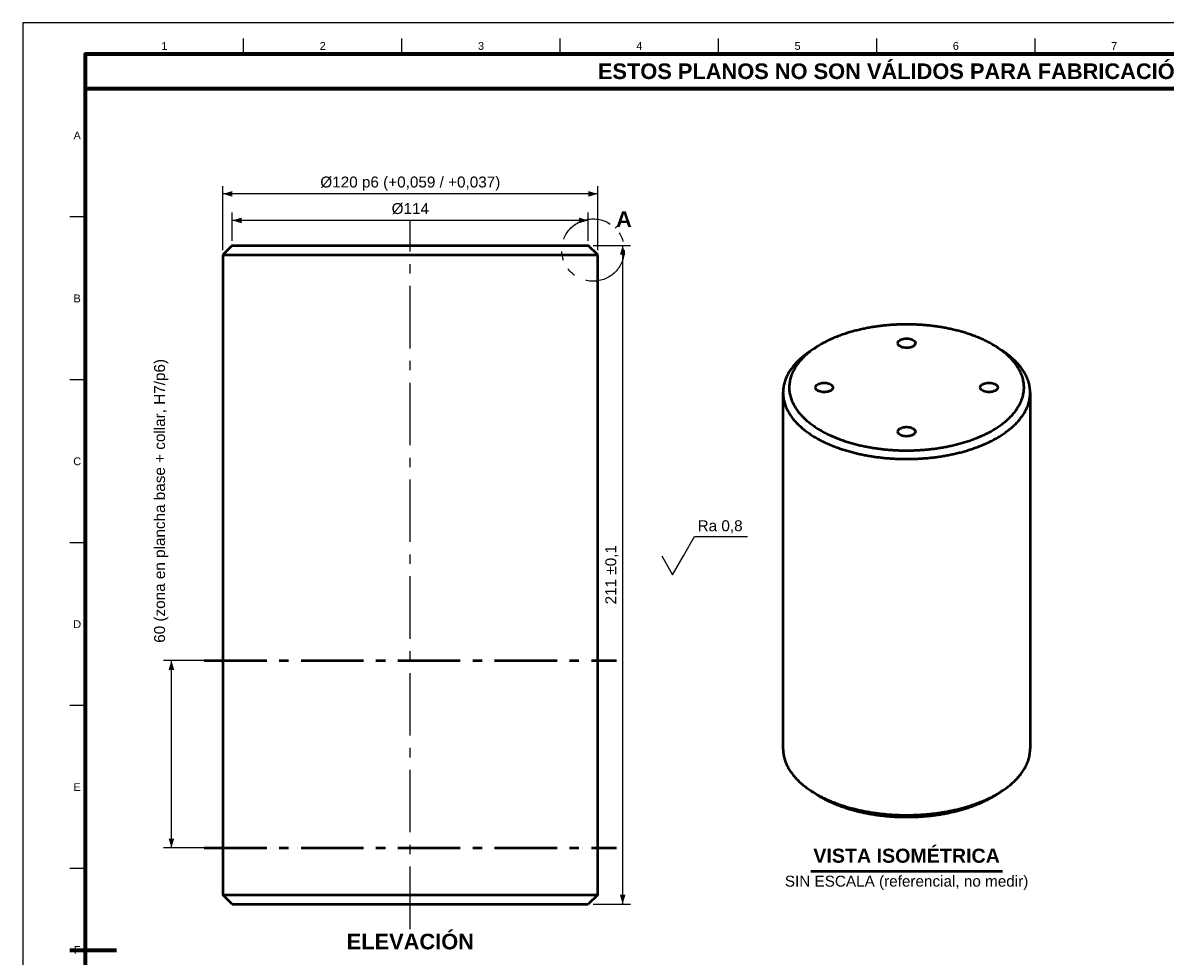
# Model space of a CAD drawing. Header units: millimetres. Extents: x 0 to 841, y 0 to 594.
# Tile 2 of 4: x 0 to 366, y 295 to 594. Entities that reach past the tile are written whole.
import ezdxf
from ezdxf.enums import TextEntityAlignment as Align

# ---------------------------------------------------------------- set-up
doc = ezdxf.new("R2010")
doc.units = ezdxf.units.MM
doc.linetypes.add('EJE', pattern=[31, 20, -4, 3, -4])
doc.linetypes.add('FANTASMA', pattern=[35, 18, -4, 3, -3, 3, -4])
for name, color, linetype, lineweight in [('COTA', 7, 'CONTINUOUS', 25), ('EJE', 7, 'EJE', 25), ('FANT', 7, 'FANTASMA', 25), ('FINA', 7, 'CONTINUOUS', 25), ('MARCO', 7, 'CONTINUOUS', 70), ('TRAT', 7, 'EJE', 50), ('TXT', 7, 'CONTINUOUS', 25), ('VIS', 7, 'CONTINUOUS', 50)]:
    doc.layers.add(name, color=color, linetype=linetype, lineweight=lineweight)
doc.styles.add('STD', font='LiberationSans-Regular.ttf')
doc.styles.add('STDB', font='LiberationSans-Bold.ttf')

msp = doc.modelspace()

# ---------------------------------------------------------------- linework, layer by layer
at = {"layer": 'COTA'}
for p, q in [((64.08, 521.21), (64.08, 541.71)), ((184.08, 521.21), (184.08, 541.71)), ((184.08, 539.21), (64.08, 539.21)), ((67.08, 524.21), (67.08, 533.21)), ((181.08, 530.71), (67.08, 530.71)), ((181.08, 524.21), (181.08, 533.21)), ((182.58, 522.71), (194.58, 522.71)), ((192.08, 311.71), (192.08, 522.71)), ((62.58, 389.71), (45.08, 389.71)), ((47.58, 329.71), (47.58, 389.71)), ((62.58, 329.71), (45.08, 329.71)), ((182.58, 311.71), (194.58, 311.71))]:
    msp.add_line(p, q, dxfattribs=at)
for points in [[(211.58, 423.31), (215.08, 429.41), (232.07, 429.41)], [(204.58, 423.31), (208.08, 417.21), (211.58, 423.31)]]:
    msp.add_lwpolyline(points, dxfattribs=at)
for points in [[(64.08, 539.21), (67.08, 538.31), (67.08, 540.11)], [(184.08, 539.21), (181.08, 540.11), (181.08, 538.31)], [(67.08, 530.71), (70.08, 529.81), (70.08, 531.61)], [(181.08, 530.71), (178.08, 531.61), (178.08, 529.81)], [(192.08, 522.71), (191.18, 519.71), (192.98, 519.71)], [(47.58, 389.71), (46.68, 386.71), (48.48, 386.71)], [(47.58, 329.71), (48.48, 332.71), (46.68, 332.71)], [(192.08, 311.71), (192.98, 314.71), (191.18, 314.71)]]:
    msp.add_solid(points, dxfattribs=at)
at = {"layer": 'EJE'}
msp.add_line((124.08, 303.71), (124.08, 530.71), dxfattribs=at)
at = {"layer": 'FANT'}
msp.add_line((189.66, 528.28), (190.48, 529.11), dxfattribs=at)
msp.add_circle((182.58, 521.21), 10, dxfattribs=at)
at = {"layer": 'FINA'}
for p, q in [((70.69, 584), (70.69, 589)), ((121.38, 584), (121.38, 589)), ((172.06, 584), (172.06, 589)), ((222.75, 584), (222.75, 589)), ((273.44, 584), (273.44, 589)), ((324.12, 584), (324.12, 589)), ((20, 531.82), (15, 531.82)), ((20, 479.64), (15, 479.64)), ((20, 427.45), (15, 427.45)), ((20, 375.27), (15, 375.27)), ((20, 323.09), (15, 323.09))]:
    msp.add_line(p, q, dxfattribs=at)
msp.add_lwpolyline([(0, 0), (841, 0), (841, 594), (0, 594)], close=True, dxfattribs=at)
at = {"layer": 'MARCO'}
msp.add_line((15, 297), (30, 297), dxfattribs=at)
for points in [[(20, 10), (831, 10), (831, 584), (20, 584)], [(20, 573), (831, 573), (831, 584), (20, 584)]]:
    msp.add_lwpolyline(points, close=True, dxfattribs=at)
at = {"layer": 'TRAT'}
for p, q in [((58.08, 389.71), (190.08, 389.71)), ((58.08, 329.71), (190.08, 329.71))]:
    msp.add_line(p, q, dxfattribs=at)
at = {"layer": 'VIS'}
msp.add_line((252.29, 322.21), (313.71, 322.21), dxfattribs=at)
for points in [[(67.08, 522.71), (64.08, 519.71)], [(64.08, 519.71), (64.68, 519.71), (65.28, 519.71), (65.88, 519.71), (66.48, 519.71), (67.08, 519.71), (67.68, 519.71), (68.28, 519.71), (68.88, 519.71), (69.48, 519.71), (70.08, 519.71), (70.68, 519.71), (71.28, 519.71), (71.88, 519.71), (72.48, 519.71), (73.08, 519.71), (73.68, 519.71), (74.28, 519.71), (74.88, 519.71), (75.48, 519.71), (76.08, 519.71), (76.68, 519.71), (77.28, 519.71), (77.88, 519.71), (78.48, 519.71), (79.08, 519.71), (79.68, 519.71), (80.28, 519.71), (80.88, 519.71), (81.48, 519.71), (82.08, 519.71), (82.68, 519.71), (83.28, 519.71), (83.88, 519.71), (84.48, 519.71), (85.08, 519.71), (85.68, 519.71), (86.28, 519.71), (86.88, 519.71), (87.48, 519.71), (88.08, 519.71), (88.68, 519.71), (89.28, 519.71), (89.88, 519.71), (90.48, 519.71), (91.08, 519.71), (91.68, 519.71), (92.28, 519.71), (92.88, 519.71), (93.48, 519.71), (94.08, 519.71), (94.68, 519.71), (95.28, 519.71), (95.88, 519.71), (96.48, 519.71), (97.08, 519.71), (97.68, 519.71), (98.28, 519.71), (98.88, 519.71), (99.48, 519.71), (100.08, 519.71), (100.68, 519.71), (101.28, 519.71), (101.88, 519.71), (102.48, 519.71), (103.08, 519.71), (103.68, 519.71), (104.28, 519.71), (104.88, 519.71), (105.48, 519.71), (106.08, 519.71), (106.68, 519.71), (107.28, 519.71), (107.88, 519.71), (108.48, 519.71), (109.08, 519.71), (109.68, 519.71), (110.28, 519.71), (110.88, 519.71), (111.48, 519.71), (112.08, 519.71), (112.68, 519.71), (113.28, 519.71), (113.88, 519.71), (114.48, 519.71), (115.08, 519.71), (115.68, 519.71), (116.28, 519.71), (116.88, 519.71), (117.48, 519.71), (118.08, 519.71), (118.68, 519.71), (119.28, 519.71), (119.88, 519.71), (120.48, 519.71), (121.08, 519.71), (121.68, 519.71), (122.28, 519.71), (122.88, 519.71), (123.48, 519.71), (124.08, 519.71), (124.68, 519.71), (125.28, 519.71), (125.88, 519.71), (126.48, 519.71), (127.08, 519.71), (127.68, 519.71), (128.28, 519.71), (128.88, 519.71), (129.48, 519.71), (130.08, 519.71), (130.68, 519.71), (131.28, 519.71), (131.88, 519.71), (132.48, 519.71), (133.08, 519.71), (133.68, 519.71), (134.28, 519.71), (134.88, 519.71), (135.48, 519.71), (136.08, 519.71), (136.68, 519.71), (137.28, 519.71), (137.88, 519.71), (138.48, 519.71), (139.08, 519.71), (139.68, 519.71), (140.28, 519.71), (140.88, 519.71), (141.48, 519.71), (142.08, 519.71), (142.68, 519.71), (143.28, 519.71), (143.88, 519.71), (144.48, 519.71), (145.08, 519.71), (145.68, 519.71), (146.28, 519.71), (146.88, 519.71), (147.48, 519.71), (148.08, 519.71), (148.68, 519.71), (149.28, 519.71), (149.88, 519.71), (150.48, 519.71), (151.08, 519.71), (151.68, 519.71), (152.28, 519.71), (152.88, 519.71), (153.48, 519.71), (154.08, 519.71), (154.68, 519.71), (155.28, 519.71), (155.88, 519.71), (156.48, 519.71), (157.08, 519.71), (157.68, 519.71), (158.28, 519.71), (158.88, 519.71), (159.48, 519.71), (160.08, 519.71), (160.68, 519.71), (161.28, 519.71), (161.88, 519.71), (162.48, 519.71), (163.08, 519.71), (163.68, 519.71), (164.28, 519.71), (164.88, 519.71), (165.48, 519.71), (166.08, 519.71), (166.68, 519.71), (167.28, 519.71), (167.88, 519.71), (168.48, 519.71), (169.08, 519.71), (169.68, 519.71), (170.28, 519.71), (170.88, 519.71), (171.48, 519.71), (172.08, 519.71), (172.68, 519.71), (173.28, 519.71), (173.88, 519.71), (174.48, 519.71), (175.08, 519.71), (175.68, 519.71), (176.28, 519.71), (176.88, 519.71), (177.48, 519.71), (178.08, 519.71), (178.68, 519.71), (179.28, 519.71), (179.88, 519.71), (180.48, 519.71), (181.08, 519.71), (181.68, 519.71), (182.28, 519.71), (182.88, 519.71), (183.48, 519.71), (184.08, 519.71)], [(64.08, 519.71), (64.08, 314.71)], [(67.08, 522.71), (67.68, 522.71), (68.28, 522.71), (68.88, 522.71), (69.48, 522.71), (70.08, 522.71), (70.68, 522.71), (71.28, 522.71), (71.88, 522.71), (72.48, 522.71), (73.08, 522.71), (73.68, 522.71), (74.28, 522.71), (74.88, 522.71), (75.48, 522.71), (76.08, 522.71), (76.68, 522.71), (77.28, 522.71), (77.88, 522.71), (78.48, 522.71), (79.08, 522.71), (79.68, 522.71), (80.28, 522.71), (80.88, 522.71), (81.48, 522.71), (82.08, 522.71), (82.68, 522.71), (83.28, 522.71), (83.88, 522.71), (84.48, 522.71), (85.08, 522.71), (85.68, 522.71), (86.28, 522.71), (86.88, 522.71), (87.48, 522.71), (88.08, 522.71), (88.68, 522.71), (89.28, 522.71), (89.88, 522.71), (90.48, 522.71), (91.08, 522.71), (91.68, 522.71), (92.28, 522.71), (92.88, 522.71), (93.48, 522.71), (94.08, 522.71), (94.68, 522.71), (95.28, 522.71), (95.88, 522.71), (96.48, 522.71), (97.08, 522.71), (97.68, 522.71), (98.28, 522.71), (98.88, 522.71), (99.48, 522.71), (100.08, 522.71), (100.68, 522.71), (101.28, 522.71), (101.88, 522.71), (102.48, 522.71), (103.08, 522.71), (103.68, 522.71), (104.28, 522.71), (104.88, 522.71), (105.48, 522.71), (106.08, 522.71), (106.68, 522.71), (107.28, 522.71), (107.88, 522.71), (108.48, 522.71), (109.08, 522.71), (109.68, 522.71), (110.28, 522.71), (110.88, 522.71), (111.48, 522.71), (112.08, 522.71), (112.68, 522.71), (113.28, 522.71), (113.88, 522.71), (114.48, 522.71), (115.08, 522.71), (115.68, 522.71), (116.28, 522.71), (116.88, 522.71), (117.48, 522.71), (118.08, 522.71), (118.68, 522.71), (119.28, 522.71), (119.88, 522.71), (120.48, 522.71), (121.08, 522.71), (121.68, 522.71), (122.28, 522.71), (122.88, 522.71), (123.48, 522.71), (124.08, 522.71), (124.68, 522.71), (125.28, 522.71), (125.88, 522.71), (126.48, 522.71), (127.08, 522.71), (127.68, 522.71), (128.28, 522.71), (128.88, 522.71), (129.48, 522.71), (130.08, 522.71), (130.68, 522.71), (131.28, 522.71), (131.88, 522.71), (132.48, 522.71), (133.08, 522.71), (133.68, 522.71), (134.28, 522.71), (134.88, 522.71), (135.48, 522.71), (136.08, 522.71), (136.68, 522.71), (137.28, 522.71), (137.88, 522.71), (138.48, 522.71), (139.08, 522.71), (139.68, 522.71), (140.28, 522.71), (140.88, 522.71), (141.48, 522.71), (142.08, 522.71), (142.68, 522.71), (143.28, 522.71), (143.88, 522.71), (144.48, 522.71), (145.08, 522.71), (145.68, 522.71), (146.28, 522.71), (146.88, 522.71), (147.48, 522.71), (148.08, 522.71), (148.68, 522.71), (149.28, 522.71), (149.88, 522.71), (150.48, 522.71), (151.08, 522.71), (151.68, 522.71), (152.28, 522.71), (152.88, 522.71), (153.48, 522.71), (154.08, 522.71), (154.68, 522.71), (155.28, 522.71), (155.88, 522.71), (156.48, 522.71), (157.08, 522.71), (157.68, 522.71), (158.28, 522.71), (158.88, 522.71), (159.48, 522.71), (160.08, 522.71), (160.68, 522.71), (161.28, 522.71), (161.88, 522.71), (162.48, 522.71), (163.08, 522.71), (163.68, 522.71), (164.28, 522.71), (164.88, 522.71), (165.48, 522.71), (166.08, 522.71), (166.68, 522.71), (167.28, 522.71), (167.88, 522.71), (168.48, 522.71), (169.08, 522.71), (169.68, 522.71), (170.28, 522.71), (170.88, 522.71), (171.48, 522.71), (172.08, 522.71), (172.68, 522.71), (173.28, 522.71), (173.88, 522.71), (174.48, 522.71), (175.08, 522.71), (175.68, 522.71), (176.28, 522.71), (176.88, 522.71), (177.48, 522.71), (178.08, 522.71), (178.68, 522.71), (179.28, 522.71), (179.88, 522.71), (180.48, 522.71), (181.08, 522.71)], [(184.08, 519.71), (181.08, 522.71)], [(184.08, 314.71), (184.08, 519.71)], [(312, 490.06), (311.67, 490.27), (311.33, 490.48), (310.99, 490.68), (310.65, 490.89), (310.31, 491.08), (309.96, 491.28), (309.62, 491.47), (309.27, 491.65), (308.91, 491.83), (308.56, 492.01), (308.2, 492.19), (307.85, 492.36), (307.49, 492.53), (307.13, 492.69), (306.77, 492.85), (306.4, 493.01), (306.04, 493.16), (305.67, 493.31), (305.3, 493.46), (304.93, 493.6), (304.56, 493.74), (304.19, 493.88), (303.82, 494.02), (303.45, 494.15), (303.07, 494.28), (302.7, 494.4), (302.32, 494.53), (301.94, 494.65), (301.56, 494.76), (301.18, 494.88), (300.8, 494.99), (300.42, 495.1), (300.04, 495.2), (299.66, 495.31), (299.28, 495.41), (298.89, 495.5), (298.51, 495.6), (298.12, 495.69), (297.74, 495.78), (297.35, 495.87), (296.96, 495.95), (296.57, 496.03), (296.19, 496.11), (295.8, 496.19), (295.41, 496.26), (295.02, 496.34), (294.63, 496.4), (294.24, 496.47), (293.85, 496.54), (293.46, 496.6), (293.07, 496.66), (292.67, 496.72), (292.28, 496.77), (291.89, 496.82), (291.5, 496.87), (291.1, 496.92), (290.71, 496.97), (290.31, 497.01), (289.92, 497.05), (289.53, 497.09), (289.13, 497.12), (288.74, 497.16), (288.34, 497.19), (287.95, 497.22), (287.55, 497.25), (287.16, 497.27), (286.76, 497.29), (286.37, 497.31), (285.97, 497.33), (285.57, 497.35), (285.18, 497.36), (284.78, 497.37), (284.39, 497.38), (283.99, 497.39), (283.59, 497.39), (283.2, 497.39), (282.8, 497.39), (282.41, 497.39), (282.01, 497.39), (281.61, 497.38), (281.22, 497.37), (280.82, 497.36), (280.43, 497.35), (280.03, 497.33), (279.63, 497.31), (279.24, 497.29), (278.84, 497.27), (278.45, 497.25), (278.05, 497.22), (277.66, 497.19), (277.26, 497.16), (276.87, 497.12), (276.47, 497.09), (276.08, 497.05), (275.69, 497.01), (275.29, 496.97), (274.9, 496.92), (274.5, 496.87), (274.11, 496.82), (273.72, 496.77), (273.33, 496.72), (272.93, 496.66), (272.54, 496.6), (272.15, 496.54), (271.76, 496.47), (271.37, 496.4), (270.98, 496.34), (270.59, 496.26), (270.2, 496.19), (269.81, 496.11), (269.43, 496.03), (269.04, 495.95), (268.65, 495.87), (268.26, 495.78), (267.88, 495.69), (267.49, 495.6), (267.11, 495.5), (266.72, 495.41), (266.34, 495.31), (265.96, 495.2), (265.58, 495.1), (265.2, 494.99), (264.82, 494.88), (264.44, 494.76), (264.06, 494.65), (263.68, 494.53), (263.3, 494.4), (262.93, 494.28), (262.55, 494.15), (262.18, 494.02), (261.81, 493.88), (261.44, 493.74), (261.07, 493.6), (260.7, 493.46), (260.33, 493.31), (259.96, 493.16), (259.6, 493.01), (259.23, 492.85), (258.87, 492.69), (258.51, 492.53), (258.15, 492.36), (257.8, 492.19), (257.44, 492.01), (257.09, 491.83), (256.73, 491.65), (256.38, 491.47), (256.04, 491.28), (255.69, 491.08), (255.35, 490.89), (255.01, 490.68), (254.67, 490.48), (254.33, 490.27), (254, 490.06)], [(280.2, 491.37), (280.29, 491.77), (280.54, 492.09), (280.85, 492.34), (281.21, 492.53), (281.59, 492.68), (281.99, 492.78), (282.39, 492.84), (282.8, 492.88), (283.2, 492.88), (283.61, 492.84), (284.01, 492.78), (284.41, 492.68), (284.79, 492.53), (285.15, 492.34), (285.46, 492.09), (285.71, 491.77), (285.8, 491.37)], [(284.98, 490.31), (284.6, 490.14), (284.19, 490.01), (283.78, 489.93), (283.35, 489.88), (282.93, 489.87), (282.51, 489.89), (282.09, 489.95), (281.67, 490.05), (281.28, 490.19), (280.9, 490.38), (280.56, 490.63), (280.3, 490.97), (280.2, 491.37)], [(285.8, 491.37), (285.77, 491.14), (285.68, 490.93), (285.54, 490.74), (285.37, 490.57), (285.18, 490.43), (284.98, 490.31)], [(252.47, 489.06), (252.13, 488.84), (251.8, 488.61), (251.47, 488.38), (251.14, 488.15), (250.82, 487.91), (250.5, 487.66), (250.18, 487.41), (249.86, 487.16), (249.55, 486.9), (249.25, 486.63), (248.95, 486.37), (248.65, 486.09), (248.36, 485.81), (248.07, 485.53), (247.79, 485.24), (247.51, 484.95), (247.24, 484.65), (246.98, 484.34), (246.72, 484.03), (246.47, 483.71), (246.22, 483.39), (245.99, 483.06), (245.76, 482.73), (245.54, 482.39), (245.33, 482.05), (245.12, 481.7), (244.93, 481.35), (244.75, 480.99), (244.57, 480.62), (244.41, 480.25), (244.26, 479.88), (244.12, 479.5), (243.99, 479.12), (243.87, 478.73), (243.77, 478.34), (243.68, 477.94), (243.6, 477.55), (243.54, 477.15), (243.49, 476.75), (243.45, 476.35), (243.43, 475.94), (243.42, 475.54)], [(254, 490.06), (253.67, 489.84), (253.34, 489.61), (253.01, 489.39), (252.69, 489.15), (252.37, 488.92), (252.06, 488.68), (251.75, 488.43), (251.44, 488.18), (251.14, 487.92), (250.84, 487.66), (250.54, 487.4), (250.25, 487.13), (249.97, 486.85), (249.69, 486.57), (249.42, 486.28), (249.15, 485.99), (248.89, 485.69), (248.63, 485.39), (248.38, 485.08), (248.14, 484.77), (247.9, 484.45), (247.68, 484.12), (247.46, 483.79), (247.25, 483.46), (247.05, 483.11), (246.86, 482.77), (246.67, 482.41), (246.5, 482.06), (246.34, 481.69), (246.19, 481.33), (246.06, 480.95), (245.93, 480.58), (245.82, 480.2), (245.72, 479.81), (245.63, 479.43), (245.56, 479.04), (245.5, 478.65), (245.45, 478.25), (245.42, 477.86), (245.41, 477.46), (245.4, 477.06), (245.42, 476.67), (245.44, 476.27), (245.48, 475.88), (245.54, 475.48), (245.61, 475.09), (245.69, 474.71), (245.79, 474.32), (245.9, 473.94), (246.02, 473.56), (246.16, 473.19), (246.3, 472.82), (246.46, 472.46), (246.63, 472.1), (246.81, 471.74), (247, 471.4), (247.19, 471.05), (247.4, 470.71), (247.62, 470.38), (247.84, 470.05), (248.08, 469.73), (248.32, 469.42), (248.56, 469.11), (248.82, 468.8), (249.08, 468.5), (249.34, 468.21), (249.62, 467.92), (249.89, 467.64), (250.18, 467.36), (250.47, 467.09), (250.76, 466.82), (251.06, 466.56), (251.36, 466.3), (251.67, 466.05), (251.98, 465.81), (252.29, 465.56), (252.61, 465.33), (252.93, 465.09), (253.25, 464.86), (253.58, 464.64), (253.91, 464.42), (254.24, 464.2), (254.58, 463.99), (254.92, 463.79), (255.26, 463.58), (255.6, 463.39), (255.95, 463.19), (256.29, 463), (256.64, 462.81), (257, 462.63), (257.35, 462.45), (257.71, 462.27), (258.06, 462.1), (258.42, 461.93), (258.78, 461.77), (259.14, 461.61), (259.51, 461.45), (259.87, 461.29), (260.24, 461.14), (260.61, 460.99), (260.98, 460.85), (261.35, 460.71), (261.72, 460.57), (262.09, 460.43), (262.47, 460.3), (262.84, 460.17), (263.22, 460.04), (263.59, 459.92), (263.97, 459.8), (264.35, 459.68), (264.73, 459.57), (265.11, 459.45), (265.49, 459.35), (265.87, 459.24), (266.26, 459.13), (266.64, 459.03), (267.02, 458.94), (267.41, 458.84), (267.79, 458.75), (268.18, 458.66), (268.57, 458.57), (268.95, 458.48), (269.34, 458.4), (269.73, 458.32), (270.12, 458.24), (270.51, 458.17), (270.9, 458.1), (271.29, 458.03), (271.68, 457.96), (272.07, 457.89), (272.46, 457.83), (272.86, 457.77), (273.25, 457.71), (273.64, 457.66), (274.03, 457.61), (274.43, 457.55), (274.82, 457.51), (275.21, 457.46), (275.61, 457.42), (276, 457.38), (276.4, 457.34), (276.79, 457.3), (277.19, 457.27), (277.58, 457.23), (277.98, 457.2), (278.37, 457.18), (278.77, 457.15), (279.17, 457.13), (279.56, 457.11), (279.96, 457.09), (280.35, 457.07), (280.75, 457.06), (281.15, 457.05), (281.54, 457.04), (281.94, 457.03), (282.34, 457.03), (282.73, 457.02), (283.13, 457.02), (283.53, 457.02), (283.92, 457.03), (284.32, 457.04), (284.72, 457.04), (285.11, 457.05), (285.51, 457.07), (285.91, 457.08), (286.3, 457.1), (286.7, 457.12), (287.09, 457.14), (287.49, 457.17), (287.89, 457.19), (288.28, 457.22), (288.68, 457.25), (289.07, 457.29), (289.47, 457.32), (289.86, 457.36), (290.26, 457.4), (290.65, 457.44), (291.04, 457.49), (291.44, 457.54), (291.83, 457.59), (292.23, 457.64), (292.62, 457.69), (293.01, 457.75), (293.4, 457.81), (293.79, 457.87), (294.19, 457.94), (294.58, 458), (294.97, 458.07), (295.36, 458.14), (295.75, 458.22), (296.14, 458.29), (296.52, 458.37), (296.91, 458.46), (297.3, 458.54), (297.69, 458.63), (298.07, 458.72), (298.46, 458.81), (298.84, 458.9), (299.23, 459), (299.61, 459.1), (300, 459.2), (300.38, 459.31), (300.76, 459.42), (301.14, 459.53), (301.52, 459.64), (301.9, 459.76), (302.28, 459.88), (302.66, 460), (303.03, 460.13), (303.41, 460.25), (303.78, 460.39), (304.15, 460.52), (304.53, 460.66), (304.9, 460.8), (305.27, 460.94), (305.63, 461.09), (306, 461.24), (306.37, 461.39), (306.73, 461.55), (307.09, 461.71), (307.46, 461.88), (307.81, 462.04), (308.17, 462.21), (308.53, 462.39), (308.88, 462.57), (309.24, 462.75), (309.59, 462.93)], [(254, 490.06), (252.47, 489.06)], [(309.59, 462.93), (309.94, 463.13), (310.28, 463.32), (310.63, 463.52), (310.97, 463.72), (311.31, 463.93), (311.65, 464.14), (311.99, 464.35), (312.32, 464.57), (312.65, 464.79), (312.97, 465.02), (313.3, 465.25), (313.62, 465.49), (313.93, 465.73), (314.25, 465.98), (314.55, 466.23), (314.86, 466.49), (315.16, 466.75), (315.45, 467.02), (315.74, 467.29), (316.03, 467.57), (316.31, 467.85), (316.59, 468.14), (316.86, 468.43), (317.12, 468.73), (317.38, 469.03), (317.63, 469.34), (317.87, 469.66), (318.1, 469.98), (318.33, 470.31), (318.55, 470.64), (318.76, 470.98), (318.96, 471.32), (319.15, 471.67), (319.34, 472.02), (319.51, 472.38), (319.67, 472.75), (319.82, 473.12), (319.95, 473.49), (320.08, 473.87), (320.19, 474.25), (320.29, 474.64), (320.38, 475.02), (320.45, 475.42), (320.51, 475.81), (320.55, 476.2), (320.58, 476.6), (320.6, 477), (320.6, 477.4), (320.58, 477.8), (320.55, 478.19), (320.51, 478.59), (320.45, 478.98), (320.38, 479.37), (320.3, 479.76), (320.2, 480.15), (320.09, 480.53), (319.96, 480.91), (319.82, 481.28), (319.68, 481.65), (319.52, 482.02), (319.34, 482.38), (319.16, 482.73), (318.97, 483.08), (318.77, 483.42), (318.56, 483.76), (318.34, 484.1), (318.12, 484.42), (317.88, 484.74), (317.64, 485.06), (317.39, 485.37), (317.13, 485.67), (316.87, 485.97), (316.6, 486.27), (316.33, 486.55), (316.04, 486.84), (315.76, 487.11), (315.47, 487.39), (315.17, 487.65), (314.87, 487.92), (314.57, 488.17), (314.26, 488.42), (313.95, 488.67), (313.63, 488.91), (313.31, 489.15), (312.99, 489.38), (312.66, 489.61), (312.33, 489.84), (312, 490.06)], [(312, 490.06), (313.53, 489.06)], [(322.58, 475.54), (322.57, 475.94), (322.55, 476.35), (322.51, 476.75), (322.46, 477.15), (322.4, 477.55), (322.32, 477.94), (322.23, 478.34), (322.13, 478.73), (322.01, 479.12), (321.88, 479.5), (321.74, 479.88), (321.59, 480.25), (321.43, 480.62), (321.25, 480.99), (321.07, 481.35), (320.88, 481.7), (320.67, 482.05), (320.46, 482.39), (320.24, 482.73), (320.01, 483.06), (319.78, 483.39), (319.53, 483.71), (319.28, 484.03), (319.02, 484.34), (318.76, 484.65), (318.49, 484.95), (318.21, 485.24), (317.93, 485.53), (317.64, 485.81), (317.35, 486.09), (317.05, 486.37), (316.75, 486.63), (316.45, 486.9), (316.14, 487.16), (315.82, 487.41), (315.5, 487.66), (315.18, 487.91), (314.86, 488.15), (314.53, 488.38), (314.2, 488.61), (313.87, 488.84), (313.53, 489.06)], [(243.42, 475.54), (243.43, 475.14), (243.45, 474.75), (243.49, 474.35), (243.53, 473.96), (243.59, 473.56), (243.67, 473.17), (243.76, 472.79), (243.86, 472.4), (243.97, 472.02), (244.09, 471.65), (244.23, 471.27), (244.38, 470.9), (244.53, 470.54), (244.7, 470.18), (244.88, 469.83), (245.07, 469.48), (245.27, 469.13), (245.47, 468.79), (245.69, 468.46), (245.91, 468.13), (246.14, 467.8), (246.38, 467.49), (246.62, 467.17), (246.87, 466.87), (247.13, 466.56), (247.39, 466.27), (247.66, 465.97), (247.93, 465.69), (248.21, 465.41), (248.5, 465.13), (248.79, 464.86), (249.08, 464.59), (249.38, 464.33), (249.68, 464.07), (249.99, 463.82), (250.3, 463.57), (250.61, 463.33), (250.93, 463.09), (251.25, 462.85), (251.57, 462.62), (251.9, 462.4), (252.23, 462.18), (252.56, 461.96), (252.9, 461.75), (253.23, 461.54), (253.57, 461.33), (253.91, 461.13), (254.26, 460.93), (254.61, 460.74), (254.95, 460.55), (255.3, 460.36), (255.66, 460.18), (256.01, 460), (256.37, 459.82), (256.72, 459.65), (257.08, 459.48), (257.44, 459.31), (257.81, 459.15), (258.17, 458.99), (258.53, 458.84), (258.9, 458.68), (259.27, 458.53), (259.64, 458.39), (260.01, 458.24), (260.38, 458.1), (260.75, 457.97), (261.12, 457.83), (261.5, 457.7), (261.87, 457.57), (262.25, 457.45), (262.63, 457.32), (263.01, 457.2), (263.39, 457.08), (263.77, 456.97), (264.15, 456.86), (264.53, 456.75), (264.91, 456.64), (265.29, 456.54), (265.68, 456.43), (266.06, 456.34), (266.45, 456.24), (266.83, 456.14), (267.22, 456.05), (267.61, 455.96), (267.99, 455.88), (268.38, 455.79), (268.77, 455.71), (269.16, 455.63), (269.55, 455.56), (269.94, 455.48), (270.33, 455.41), (270.72, 455.34), (271.11, 455.27), (271.5, 455.21), (271.89, 455.14), (272.29, 455.08), (272.68, 455.03), (273.07, 454.97), (273.47, 454.92), (273.86, 454.87), (274.25, 454.82), (274.65, 454.77), (275.04, 454.72), (275.44, 454.68), (275.83, 454.64), (276.23, 454.6), (276.62, 454.57), (277.02, 454.53), (277.41, 454.5), (277.81, 454.47), (278.2, 454.45), (278.6, 454.42), (279, 454.4), (279.39, 454.38), (279.79, 454.36), (280.19, 454.34), (280.58, 454.33), (280.98, 454.32), (281.38, 454.31), (281.77, 454.3), (282.17, 454.3), (282.57, 454.29), (282.97, 454.29), (283.36, 454.29), (283.76, 454.29), (284.16, 454.3), (284.55, 454.31), (284.95, 454.32), (285.35, 454.33), (285.74, 454.34), (286.14, 454.36), (286.54, 454.38), (286.93, 454.4), (287.33, 454.42), (287.73, 454.44), (288.12, 454.47), (288.52, 454.5), (288.91, 454.53), (289.31, 454.56), (289.7, 454.6), (290.1, 454.64), (290.49, 454.68), (290.89, 454.72), (291.28, 454.76), (291.68, 454.81), (292.07, 454.86), (292.47, 454.91), (292.86, 454.96), (293.25, 455.02), (293.64, 455.07), (294.04, 455.13), (294.43, 455.2), (294.82, 455.26), (295.21, 455.33), (295.6, 455.4), (295.99, 455.47), (296.38, 455.54), (296.77, 455.62), (297.16, 455.7), (297.55, 455.78), (297.94, 455.86), (298.33, 455.95), (298.71, 456.04), (299.1, 456.13), (299.49, 456.22), (299.87, 456.32), (300.26, 456.42), (300.64, 456.52), (301.02, 456.62), (301.4, 456.73), (301.79, 456.84), (302.17, 456.95), (302.55, 457.06), (302.93, 457.18), (303.31, 457.3), (303.68, 457.42), (304.06, 457.55), (304.44, 457.68), (304.81, 457.81), (305.18, 457.94), (305.56, 458.08), (305.93, 458.22), (306.3, 458.36), (306.67, 458.51), (307.03, 458.66), (307.4, 458.81), (307.77, 458.97), (308.13, 459.12), (308.49, 459.29), (308.85, 459.45), (309.21, 459.62), (309.57, 459.79), (309.93, 459.97), (310.28, 460.15), (310.63, 460.33), (310.98, 460.51)], [(243.42, 475.54), (243.42, 361.46)], [(253.81, 477.21), (253.91, 477.6), (254.15, 477.93), (254.47, 478.18), (254.83, 478.37), (255.21, 478.51), (255.6, 478.61), (256.01, 478.68), (256.41, 478.71), (256.82, 478.71), (257.22, 478.68), (257.63, 478.61), (258.02, 478.51), (258.4, 478.37), (258.76, 478.18), (259.08, 477.93), (259.32, 477.6), (259.42, 477.21)], [(258.6, 476.14), (258.21, 475.97), (257.81, 475.85), (257.39, 475.76), (256.97, 475.72), (256.55, 475.7), (256.12, 475.73), (255.7, 475.79), (255.29, 475.88), (254.89, 476.02), (254.51, 476.21), (254.17, 476.47), (253.92, 476.8), (253.81, 477.21)], [(259.42, 477.21), (259.39, 476.98), (259.29, 476.76), (259.15, 476.57), (258.99, 476.41), (258.8, 476.27), (258.6, 476.14)], [(306.58, 477.21), (306.68, 477.6), (306.92, 477.93), (307.24, 478.18), (307.6, 478.37), (307.98, 478.51), (308.37, 478.61), (308.78, 478.68), (309.18, 478.71), (309.59, 478.71), (309.99, 478.68), (310.4, 478.61), (310.79, 478.51), (311.17, 478.37), (311.53, 478.18), (311.85, 477.93), (312.09, 477.6), (312.19, 477.21)], [(311.37, 476.14), (310.98, 475.97), (310.58, 475.85), (310.16, 475.76), (309.74, 475.72), (309.31, 475.7), (308.89, 475.73), (308.47, 475.79), (308.06, 475.88), (307.66, 476.02), (307.28, 476.21), (306.94, 476.47), (306.69, 476.8), (306.58, 477.21)], [(310.98, 460.51), (311.33, 460.7), (311.68, 460.9), (312.03, 461.1), (312.37, 461.3), (312.71, 461.5), (313.05, 461.71), (313.39, 461.93), (313.72, 462.14), (314.05, 462.37), (314.38, 462.59), (314.71, 462.82), (315.03, 463.06), (315.35, 463.3), (315.66, 463.54), (315.97, 463.79), (316.28, 464.04), (316.59, 464.3), (316.88, 464.56), (317.18, 464.83), (317.47, 465.1), (317.76, 465.38), (318.04, 465.66), (318.31, 465.95), (318.58, 466.24), (318.85, 466.54), (319.11, 466.84), (319.36, 467.15), (319.61, 467.46), (319.84, 467.78), (320.08, 468.11), (320.3, 468.44), (320.51, 468.77), (320.72, 469.11), (320.92, 469.46), (321.11, 469.81), (321.29, 470.16), (321.46, 470.52), (321.62, 470.89), (321.77, 471.26), (321.9, 471.63), (322.03, 472.01), (322.14, 472.39), (322.24, 472.78), (322.33, 473.17), (322.4, 473.56), (322.47, 473.95), (322.51, 474.35), (322.55, 474.74), (322.57, 475.14), (322.58, 475.54)], [(312.19, 477.21), (312.15, 476.98), (312.06, 476.76), (311.92, 476.57), (311.76, 476.41), (311.57, 476.27), (311.37, 476.14)], [(322.58, 475.54), (322.58, 361.46)], [(280.2, 463.04), (280.29, 463.43), (280.54, 463.76), (280.85, 464.01), (281.21, 464.2), (281.59, 464.35), (281.99, 464.45), (282.39, 464.51), (282.8, 464.54), (283.2, 464.54), (283.61, 464.51), (284.01, 464.45), (284.41, 464.35), (284.79, 464.2), (285.15, 464.01), (285.46, 463.76), (285.71, 463.43), (285.8, 463.04)], [(284.98, 461.98), (284.6, 461.81), (284.19, 461.68), (283.78, 461.6), (283.35, 461.55), (282.93, 461.54), (282.51, 461.56), (282.09, 461.62), (281.67, 461.72), (281.28, 461.86), (280.9, 462.05), (280.56, 462.3), (280.3, 462.64), (280.2, 463.04)], [(285.8, 463.04), (285.77, 462.81), (285.68, 462.6), (285.54, 462.41), (285.37, 462.24), (285.18, 462.1), (284.98, 461.98)], [(243.42, 361.46), (243.43, 361.06), (243.45, 360.65), (243.49, 360.25), (243.54, 359.85), (243.6, 359.45), (243.68, 359.06), (243.77, 358.66), (243.87, 358.27), (243.99, 357.88), (244.12, 357.5), (244.26, 357.12), (244.41, 356.75), (244.57, 356.38), (244.75, 356.01), (244.93, 355.65), (245.12, 355.3), (245.33, 354.95), (245.54, 354.61), (245.76, 354.27), (245.99, 353.94), (246.22, 353.61), (246.47, 353.29), (246.72, 352.97), (246.98, 352.66), (247.24, 352.35), (247.51, 352.05), (247.79, 351.76), (248.07, 351.47), (248.36, 351.19), (248.65, 350.91), (248.95, 350.63), (249.25, 350.37), (249.55, 350.1), (249.86, 349.84), (250.18, 349.59), (250.5, 349.34), (250.82, 349.09), (251.14, 348.85), (251.47, 348.62), (251.8, 348.39), (252.13, 348.16), (252.47, 347.94)], [(313.53, 347.94), (313.87, 348.16), (314.2, 348.39), (314.53, 348.62), (314.86, 348.85), (315.18, 349.09), (315.5, 349.34), (315.82, 349.59), (316.14, 349.84), (316.45, 350.1), (316.75, 350.37), (317.05, 350.63), (317.35, 350.91), (317.64, 351.19), (317.93, 351.47), (318.21, 351.76), (318.49, 352.05), (318.76, 352.35), (319.02, 352.66), (319.28, 352.97), (319.53, 353.29), (319.78, 353.61), (320.01, 353.94), (320.24, 354.27), (320.46, 354.61), (320.67, 354.95), (320.88, 355.3), (321.07, 355.65), (321.25, 356.01), (321.43, 356.38), (321.59, 356.75), (321.74, 357.12), (321.88, 357.5), (322.01, 357.88), (322.13, 358.27), (322.23, 358.66), (322.32, 359.06), (322.4, 359.45), (322.46, 359.85), (322.51, 360.25), (322.55, 360.65), (322.57, 361.06), (322.58, 361.46)], [(252.47, 347.94), (252.81, 347.72), (253.14, 347.51), (253.48, 347.31), (253.83, 347.1), (254.17, 346.9), (254.52, 346.71), (254.86, 346.52), (255.22, 346.33), (255.57, 346.14), (255.92, 345.96), (256.28, 345.79), (256.64, 345.61), (256.99, 345.44), (257.36, 345.28), (257.72, 345.11), (258.08, 344.95), (258.45, 344.8), (258.81, 344.64), (259.18, 344.49), (259.55, 344.34), (259.92, 344.2), (260.29, 344.06), (260.67, 343.92), (261.04, 343.78), (261.42, 343.65), (261.79, 343.52), (262.17, 343.39), (262.55, 343.27), (262.92, 343.15), (263.3, 343.03), (263.68, 342.91), (264.07, 342.8), (264.45, 342.69), (264.83, 342.58), (265.21, 342.48), (265.6, 342.38), (265.98, 342.28), (266.37, 342.18), (266.76, 342.08), (267.14, 341.99), (267.53, 341.9), (267.92, 341.82), (268.31, 341.73), (268.7, 341.65), (269.08, 341.57), (269.48, 341.49), (269.87, 341.42), (270.26, 341.34), (270.65, 341.27), (271.04, 341.21), (271.43, 341.14), (271.82, 341.08), (272.22, 341.02), (272.61, 340.96), (273, 340.9), (273.4, 340.85), (273.79, 340.8), (274.19, 340.75), (274.58, 340.7), (274.98, 340.65), (275.37, 340.61), (275.77, 340.57), (276.16, 340.53), (276.56, 340.5), (276.96, 340.46), (277.35, 340.43), (277.75, 340.4), (278.15, 340.37), (278.54, 340.35), (278.94, 340.32), (279.34, 340.3), (279.73, 340.28), (280.13, 340.27), (280.53, 340.25), (280.93, 340.24), (281.32, 340.23), (281.72, 340.22), (282.12, 340.22), (282.52, 340.21), (282.91, 340.21), (283.31, 340.21), (283.71, 340.22), (284.11, 340.22), (284.51, 340.23), (284.9, 340.24), (285.3, 340.25), (285.7, 340.26), (286.09, 340.28), (286.49, 340.3), (286.89, 340.32), (287.29, 340.34), (287.68, 340.36), (288.08, 340.39), (288.48, 340.42), (288.87, 340.45), (289.27, 340.48), (289.67, 340.52), (290.06, 340.55), (290.46, 340.59), (290.85, 340.63), (291.25, 340.68), (291.64, 340.73), (292.04, 340.77), (292.43, 340.82), (292.83, 340.88), (293.22, 340.93), (293.61, 340.99), (294.01, 341.05), (294.4, 341.11), (294.79, 341.18), (295.18, 341.24), (295.58, 341.31), (295.97, 341.38), (296.36, 341.46), (296.75, 341.54), (297.14, 341.61), (297.53, 341.7), (297.92, 341.78), (298.3, 341.87), (298.69, 341.95), (299.08, 342.04), (299.46, 342.14), (299.85, 342.23), (300.24, 342.33), (300.62, 342.43), (301, 342.54), (301.39, 342.64), (301.77, 342.75), (302.15, 342.87), (302.53, 342.98), (302.91, 343.1), (303.29, 343.22), (303.67, 343.34), (304.05, 343.47), (304.42, 343.59), (304.8, 343.73), (305.17, 343.86), (305.55, 344), (305.92, 344.14), (306.29, 344.28), (306.66, 344.43), (307.03, 344.58), (307.39, 344.73), (307.76, 344.88), (308.13, 345.04), (308.49, 345.21), (308.85, 345.37), (309.21, 345.54), (309.57, 345.71), (309.93, 345.89), (310.28, 346.07), (310.63, 346.25), (310.98, 346.44)], [(254, 346.94), (252.47, 347.94)], [(310.98, 346.44), (311.36, 346.64), (311.72, 346.84), (312.09, 347.05), (312.45, 347.27), (312.81, 347.49), (313.17, 347.71), (313.53, 347.94)], [(312, 346.94), (313.53, 347.94)], [(254, 346.94), (254.33, 346.73), (254.67, 346.52), (255.01, 346.32), (255.35, 346.11), (255.69, 345.92), (256.04, 345.72), (256.38, 345.53), (256.73, 345.35), (257.08, 345.17), (257.44, 344.99), (257.79, 344.81), (258.15, 344.64), (258.51, 344.48), (258.87, 344.31), (259.23, 344.15), (259.59, 343.99), (259.96, 343.84), (260.33, 343.69), (260.69, 343.54), (261.06, 343.4), (261.43, 343.26), (261.8, 343.12), (262.17, 342.98), (262.55, 342.85), (262.92, 342.72), (263.3, 342.6), (263.67, 342.48), (264.05, 342.36), (264.43, 342.24), (264.81, 342.13), (265.19, 342.01), (265.57, 341.91), (265.95, 341.8), (266.33, 341.7), (266.72, 341.6), (267.1, 341.5), (267.48, 341.4), (267.87, 341.31), (268.26, 341.22), (268.64, 341.14), (269.03, 341.05), (269.42, 340.97), (269.8, 340.89), (270.19, 340.81), (270.58, 340.74), (270.97, 340.67), (271.36, 340.6), (271.75, 340.53), (272.14, 340.47), (272.53, 340.4), (272.92, 340.34), (273.31, 340.29), (273.71, 340.23), (274.1, 340.18), (274.49, 340.13), (274.88, 340.08), (275.28, 340.04), (275.67, 339.99), (276.07, 339.95), (276.46, 339.91), (276.85, 339.88), (277.25, 339.84), (277.64, 339.81), (278.04, 339.78), (278.43, 339.75), (278.83, 339.73), (279.22, 339.71), (279.62, 339.69), (280.01, 339.67), (280.41, 339.65), (280.81, 339.64), (281.2, 339.63), (281.6, 339.62), (281.99, 339.61), (282.39, 339.61), (282.78, 339.61), (283.18, 339.61), (283.58, 339.61), (283.97, 339.61), (284.37, 339.62), (284.76, 339.63), (285.16, 339.64), (285.55, 339.65), (285.95, 339.67), (286.35, 339.69), (286.74, 339.71), (287.14, 339.73), (287.53, 339.75), (287.93, 339.78), (288.32, 339.81), (288.72, 339.84), (289.11, 339.87), (289.51, 339.91), (289.9, 339.95), (290.29, 339.99), (290.69, 340.03), (291.08, 340.08), (291.47, 340.12), (291.87, 340.17), (292.26, 340.23), (292.65, 340.28), (293.04, 340.34), (293.43, 340.4), (293.82, 340.46), (294.21, 340.52), (294.61, 340.59), (294.99, 340.66), (295.38, 340.73), (295.77, 340.81), (296.16, 340.88), (296.55, 340.96), (296.94, 341.04), (297.32, 341.13), (297.71, 341.21), (298.1, 341.3), (298.48, 341.4), (298.87, 341.49), (299.25, 341.59), (299.63, 341.69), (300.01, 341.79), (300.4, 341.9), (300.78, 342), (301.16, 342.11), (301.54, 342.23), (301.91, 342.35), (302.29, 342.46), (302.67, 342.59), (303.04, 342.71), (303.42, 342.84), (303.79, 342.97), (304.16, 343.11), (304.54, 343.24), (304.91, 343.39), (305.27, 343.53), (305.64, 343.68), (306.01, 343.83), (306.37, 343.98), (306.74, 344.14), (307.1, 344.3), (307.46, 344.46), (307.82, 344.63), (308.17, 344.8), (308.53, 344.97), (308.88, 345.15), (309.24, 345.33), (309.59, 345.52)], [(309.59, 345.52), (309.94, 345.71), (310.29, 345.9), (310.64, 346.1), (310.98, 346.31), (311.32, 346.52), (311.66, 346.73), (312, 346.94)], [(64.08, 314.71), (64.68, 314.71), (65.28, 314.71), (65.88, 314.71), (66.48, 314.71), (67.08, 314.71), (67.68, 314.71), (68.28, 314.71), (68.88, 314.71), (69.48, 314.71), (70.08, 314.71), (70.68, 314.71), (71.28, 314.71), (71.88, 314.71), (72.48, 314.71), (73.08, 314.71), (73.68, 314.71), (74.28, 314.71), (74.88, 314.71), (75.48, 314.71), (76.08, 314.71), (76.68, 314.71), (77.28, 314.71), (77.88, 314.71), (78.48, 314.71), (79.08, 314.71), (79.68, 314.71), (80.28, 314.71), (80.88, 314.71), (81.48, 314.71), (82.08, 314.71), (82.68, 314.71), (83.28, 314.71), (83.88, 314.71), (84.48, 314.71), (85.08, 314.71), (85.68, 314.71), (86.28, 314.71), (86.88, 314.71), (87.48, 314.71), (88.08, 314.71), (88.68, 314.71), (89.28, 314.71), (89.88, 314.71), (90.48, 314.71), (91.08, 314.71), (91.68, 314.71), (92.28, 314.71), (92.88, 314.71), (93.48, 314.71), (94.08, 314.71), (94.68, 314.71), (95.28, 314.71), (95.88, 314.71), (96.48, 314.71), (97.08, 314.71), (97.68, 314.71), (98.28, 314.71), (98.88, 314.71), (99.48, 314.71), (100.08, 314.71), (100.68, 314.71), (101.28, 314.71), (101.88, 314.71), (102.48, 314.71), (103.08, 314.71), (103.68, 314.71), (104.28, 314.71), (104.88, 314.71), (105.48, 314.71), (106.08, 314.71), (106.68, 314.71), (107.28, 314.71), (107.88, 314.71), (108.48, 314.71), (109.08, 314.71), (109.68, 314.71), (110.28, 314.71), (110.88, 314.71), (111.48, 314.71), (112.08, 314.71), (112.68, 314.71), (113.28, 314.71), (113.88, 314.71), (114.48, 314.71), (115.08, 314.71), (115.68, 314.71), (116.28, 314.71), (116.88, 314.71), (117.48, 314.71), (118.08, 314.71), (118.68, 314.71), (119.28, 314.71), (119.88, 314.71), (120.48, 314.71), (121.08, 314.71), (121.68, 314.71), (122.28, 314.71), (122.88, 314.71), (123.48, 314.71), (124.08, 314.71), (124.68, 314.71), (125.28, 314.71), (125.88, 314.71), (126.48, 314.71), (127.08, 314.71), (127.68, 314.71), (128.28, 314.71), (128.88, 314.71), (129.48, 314.71), (130.08, 314.71), (130.68, 314.71), (131.28, 314.71), (131.88, 314.71), (132.48, 314.71), (133.08, 314.71), (133.68, 314.71), (134.28, 314.71), (134.88, 314.71), (135.48, 314.71), (136.08, 314.71), (136.68, 314.71), (137.28, 314.71), (137.88, 314.71), (138.48, 314.71), (139.08, 314.71), (139.68, 314.71), (140.28, 314.71), (140.88, 314.71), (141.48, 314.71), (142.08, 314.71), (142.68, 314.71), (143.28, 314.71), (143.88, 314.71), (144.48, 314.71), (145.08, 314.71), (145.68, 314.71), (146.28, 314.71), (146.88, 314.71), (147.48, 314.71), (148.08, 314.71), (148.68, 314.71), (149.28, 314.71), (149.88, 314.71), (150.48, 314.71), (151.08, 314.71), (151.68, 314.71), (152.28, 314.71), (152.88, 314.71), (153.48, 314.71), (154.08, 314.71), (154.68, 314.71), (155.28, 314.71), (155.88, 314.71), (156.48, 314.71), (157.08, 314.71), (157.68, 314.71), (158.28, 314.71), (158.88, 314.71), (159.48, 314.71), (160.08, 314.71), (160.68, 314.71), (161.28, 314.71), (161.88, 314.71), (162.48, 314.71), (163.08, 314.71), (163.68, 314.71), (164.28, 314.71), (164.88, 314.71), (165.48, 314.71), (166.08, 314.71), (166.68, 314.71), (167.28, 314.71), (167.88, 314.71), (168.48, 314.71), (169.08, 314.71), (169.68, 314.71), (170.28, 314.71), (170.88, 314.71), (171.48, 314.71), (172.08, 314.71), (172.68, 314.71), (173.28, 314.71), (173.88, 314.71), (174.48, 314.71), (175.08, 314.71), (175.68, 314.71), (176.28, 314.71), (176.88, 314.71), (177.48, 314.71), (178.08, 314.71), (178.68, 314.71), (179.28, 314.71), (179.88, 314.71), (180.48, 314.71), (181.08, 314.71), (181.68, 314.71), (182.28, 314.71), (182.88, 314.71), (183.48, 314.71), (184.08, 314.71)], [(67.08, 311.71), (64.08, 314.71)], [(184.08, 314.71), (181.08, 311.71)], [(67.08, 311.71), (67.68, 311.71), (68.28, 311.71), (68.88, 311.71), (69.48, 311.71), (70.08, 311.71), (70.68, 311.71), (71.28, 311.71), (71.88, 311.71), (72.48, 311.71), (73.08, 311.71), (73.68, 311.71), (74.28, 311.71), (74.88, 311.71), (75.48, 311.71), (76.08, 311.71), (76.68, 311.71), (77.28, 311.71), (77.88, 311.71), (78.48, 311.71), (79.08, 311.71), (79.68, 311.71), (80.28, 311.71), (80.88, 311.71), (81.48, 311.71), (82.08, 311.71), (82.68, 311.71), (83.28, 311.71), (83.88, 311.71), (84.48, 311.71), (85.08, 311.71), (85.68, 311.71), (86.28, 311.71), (86.88, 311.71), (87.48, 311.71), (88.08, 311.71), (88.68, 311.71), (89.28, 311.71), (89.88, 311.71), (90.48, 311.71), (91.08, 311.71), (91.68, 311.71), (92.28, 311.71), (92.88, 311.71), (93.48, 311.71), (94.08, 311.71), (94.68, 311.71), (95.28, 311.71), (95.88, 311.71), (96.48, 311.71), (97.08, 311.71), (97.68, 311.71), (98.28, 311.71), (98.88, 311.71), (99.48, 311.71), (100.08, 311.71), (100.68, 311.71), (101.28, 311.71), (101.88, 311.71), (102.48, 311.71), (103.08, 311.71), (103.68, 311.71), (104.28, 311.71), (104.88, 311.71), (105.48, 311.71), (106.08, 311.71), (106.68, 311.71), (107.28, 311.71), (107.88, 311.71), (108.48, 311.71), (109.08, 311.71), (109.68, 311.71), (110.28, 311.71), (110.88, 311.71), (111.48, 311.71), (112.08, 311.71), (112.68, 311.71), (113.28, 311.71), (113.88, 311.71), (114.48, 311.71), (115.08, 311.71), (115.68, 311.71), (116.28, 311.71), (116.88, 311.71), (117.48, 311.71), (118.08, 311.71), (118.68, 311.71), (119.28, 311.71), (119.88, 311.71), (120.48, 311.71), (121.08, 311.71), (121.68, 311.71), (122.28, 311.71), (122.88, 311.71), (123.48, 311.71), (124.08, 311.71), (124.68, 311.71), (125.28, 311.71), (125.88, 311.71), (126.48, 311.71), (127.08, 311.71), (127.68, 311.71), (128.28, 311.71), (128.88, 311.71), (129.48, 311.71), (130.08, 311.71), (130.68, 311.71), (131.28, 311.71), (131.88, 311.71), (132.48, 311.71), (133.08, 311.71), (133.68, 311.71), (134.28, 311.71), (134.88, 311.71), (135.48, 311.71), (136.08, 311.71), (136.68, 311.71), (137.28, 311.71), (137.88, 311.71), (138.48, 311.71), (139.08, 311.71), (139.68, 311.71), (140.28, 311.71), (140.88, 311.71), (141.48, 311.71), (142.08, 311.71), (142.68, 311.71), (143.28, 311.71), (143.88, 311.71), (144.48, 311.71), (145.08, 311.71), (145.68, 311.71), (146.28, 311.71), (146.88, 311.71), (147.48, 311.71), (148.08, 311.71), (148.68, 311.71), (149.28, 311.71), (149.88, 311.71), (150.48, 311.71), (151.08, 311.71), (151.68, 311.71), (152.28, 311.71), (152.88, 311.71), (153.48, 311.71), (154.08, 311.71), (154.68, 311.71), (155.28, 311.71), (155.88, 311.71), (156.48, 311.71), (157.08, 311.71), (157.68, 311.71), (158.28, 311.71), (158.88, 311.71), (159.48, 311.71), (160.08, 311.71), (160.68, 311.71), (161.28, 311.71), (161.88, 311.71), (162.48, 311.71), (163.08, 311.71), (163.68, 311.71), (164.28, 311.71), (164.88, 311.71), (165.48, 311.71), (166.08, 311.71), (166.68, 311.71), (167.28, 311.71), (167.88, 311.71), (168.48, 311.71), (169.08, 311.71), (169.68, 311.71), (170.28, 311.71), (170.88, 311.71), (171.48, 311.71), (172.08, 311.71), (172.68, 311.71), (173.28, 311.71), (173.88, 311.71), (174.48, 311.71), (175.08, 311.71), (175.68, 311.71), (176.28, 311.71), (176.88, 311.71), (177.48, 311.71), (178.08, 311.71), (178.68, 311.71), (179.28, 311.71), (179.88, 311.71), (180.48, 311.71), (181.08, 311.71)]]:
    msp.add_lwpolyline(points, dxfattribs=at)

# ---------------------------------------------------------------- texts
at = {"layer": 'TXT'}
for s, height, style, p in [('1', 2.5, 'STD', (45.34, 586.6)), ('2', 2.5, 'STD', (96.03, 586.6)), ('3', 2.5, 'STD', (146.72, 586.6)), ('4', 2.5, 'STD', (197.41, 586.6)), ('5', 2.5, 'STD', (248.09, 586.6)), ('6', 2.5, 'STD', (298.78, 586.6)), ('7', 2.5, 'STD', (349.47, 586.6)), ('ESTOS PLANOS NO SON VÁLIDOS PARA FABRICACIÓN HASTA SU REVISIÓN Y APROBACIÓN POR UN INGENIERO CALCULISTA HABILITADO.', 5, 'STDB', (425.5, 578.5)), ('A', 2.5, 'STD', (17.4, 557.91)), ('A', 5, 'STDB', (192.48, 531.11)), ('B', 2.5, 'STD', (17.4, 505.73)), ('C', 2.5, 'STD', (17.4, 453.55)), ('D', 2.5, 'STD', (17.4, 401.36)), ('E', 2.5, 'STD', (17.4, 349.18)), ('F', 2.5, 'STD', (17.4, 297))]:
    msp.add_text(s, height=height, dxfattribs=dict(at, style=style)).set_placement(p, align=Align.MIDDLE_CENTER)
at = {"layer": 'TXT', "style": 'STD'}
for s, rotation, p in [('Ø120 p6 (+0,059 / +0,037)', 360, (124.08, 540.21)), ('Ø114', 360, (124.08, 531.71)), ('60 (zona en plancha base + collar, H7/p6)', 90, (46.58, 440.87)), ('211 ±0,1', 90, (191.08, 417.21))]:
    msp.add_text(s, height=3.5, rotation=rotation, dxfattribs=at).set_placement(p, align=Align.BOTTOM_CENTER)
msp.add_text('Ra 0,8', height=3.5, dxfattribs=at).set_placement((216.08, 430.11), align=Align.BOTTOM_LEFT)
at = {"layer": 'TXT', "style": 'STDB'}
for s, height, p in [('VISTA ISOMÉTRICA', 4.5, (283, 323.61)), ('ELEVACIÓN', 5, (124.08, 295.71))]:
    msp.add_text(s, height=height, dxfattribs=at).set_placement(p, align=Align.BOTTOM_CENTER)
at = {"layer": 'TXT', "style": 'STD'}
msp.add_text('SIN ESCALA (referencial, no medir)', height=3.5, dxfattribs=at).set_placement((283, 320.81), align=Align.TOP_CENTER)

doc.saveas('drawing.dxf')
